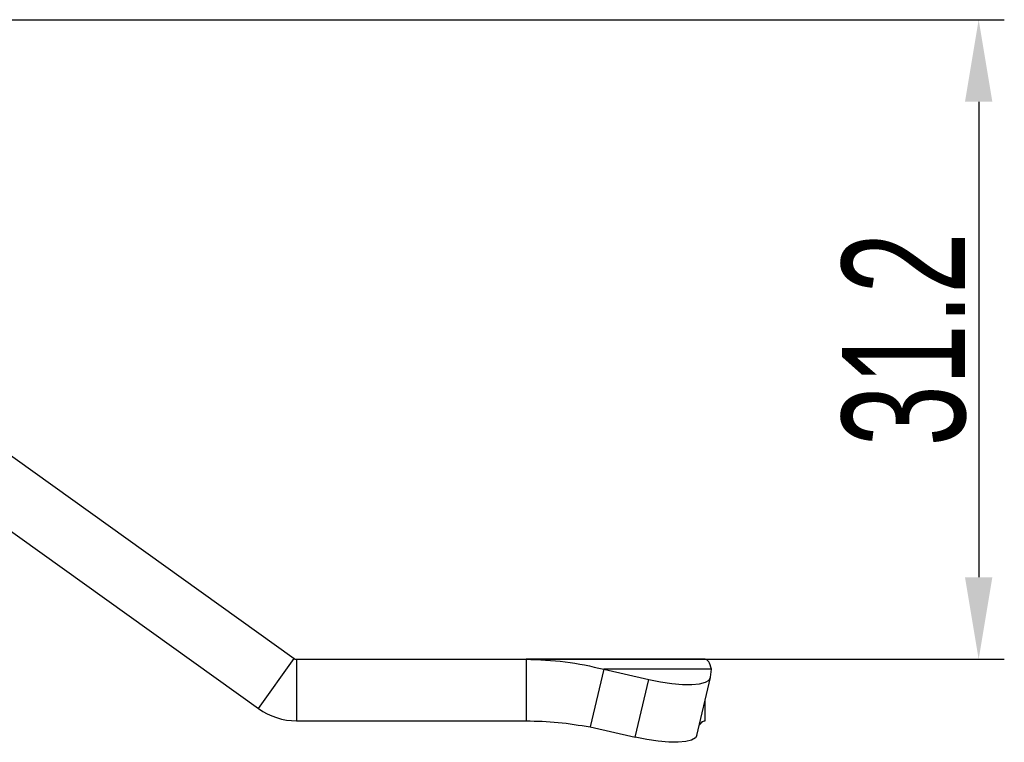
# Model space of a CAD drawing. Header units: millimetres. Extents: x 2502 to 2892, y 1247 to 1516.
# Tile 19 of 21: x 2747 to 2795, y 1410 to 1446. Entities that reach past the tile are written whole.
import ezdxf

# ---------------------------------------------------------------- set-up
doc = ezdxf.new("R2010")
doc.units = ezdxf.units.MM
doc.layers.add('尺寸线层', color=3, linetype='Continuous', lineweight=18)
doc.layers.add('粗实线层', color=7, linetype='Continuous', lineweight=35)
doc.styles.add('标准', font='txt', dxfattribs={"width": 0.667})
doc.dimstyles.new('对齐', dxfattribs={"dimtxt": 3, "dimasz": 2.5, "dimexe": 1.25, "dimexo": 0.625, "dimtad": 1, "dimdsep": 46, "dimtxsty": '标准', "dimcen": 2.5, "dimclrd": 3, "dimclre": 3, "dimclrt": 3, "dimadec": 0, "dimazin": 0, "dimtfac": 1, "dimtmove": 0, "dimatfit": 3, "dimfxl": 1, "dimarcsym": 0})

# ---------------------------------------------------------------- blocks, each defined once
blk = doc.blocks.new('*D21')
at = {"layer": 'Defpoints', "color": 0, "transparency": 16777216}
for p in [(2745.113, 1445.695), (2760.178, 1414.521), (2793.448, 1414.521)]:
    blk.add_point(p, dxfattribs=at)
at = {"layer": '尺寸线层', "color": 3, "linetype": 'Continuous', "lineweight": -2, "transparency": 16777216}
for p, q in [((2745.738, 1445.695), (2794.698, 1445.695)), ((2793.448, 1441.695), (2793.448, 1418.521)), ((2760.803, 1414.521), (2794.698, 1414.521))]:
    blk.add_line(p, q, dxfattribs=at)
at = {"layer": '尺寸线层', "color": 3, "transparency": 16777216}
for points in [[(2792.781, 1441.695), (2794.115, 1441.695), (2793.448, 1445.695)], [(2792.781, 1418.521), (2794.115, 1418.521), (2793.448, 1414.521)]]:
    blk.add_solid(points, dxfattribs=at)
at = {"layer": '尺寸线层', "color": 3, "transparency": 16777216, "insert": (2789.823, 1430.108), "char_height": 6, "attachment_point": 5, "rotation": 90, "style": '标准'}
blk.add_mtext('31.2', dxfattribs=at)

msp = doc.modelspace()

# ---------------------------------------------------------------- linework, layer by layer
at = {"layer": '粗实线层', "color": 7, "linetype": 'Continuous', "lineweight": 25}
for p, q in [((2736.949, 1431.098), (2760.061, 1414.559)), ((2735.203, 1428.658), (2758.315, 1412.119)), ((2758.315, 1412.119), (2760.061, 1414.559)), ((2760.178, 1414.521), (2760.178, 1411.521)), ((2760.178, 1414.521), (2771.37, 1414.521)), ((2780.113, 1414.521), (2771.37, 1414.521)), ((2771.37, 1414.521), (2771.37, 1411.521)), ((2775.161, 1414.039), (2774.493, 1411.22)), ((2780.417, 1414.039), (2775.161, 1414.039)), ((2775.161, 1414.039), (2777.36, 1413.536)), ((2780.373, 1413.648), (2780.417, 1414.039)), ((2776.692, 1410.717), (2777.36, 1413.536)), ((2779.701, 1410.805), (2780.368, 1413.624)), ((2780.113, 1411.521), (2780.113, 1412.547)), ((2760.178, 1411.521), (2771.37, 1411.521)), ((2774.493, 1411.22), (2776.692, 1410.717))]:
    msp.add_line(p, q, dxfattribs=at)
at = {"layer": '粗实线层', "color": 7, "linetype": 'Continuous', "lineweight": 25, "flags": 128}
for points in [[(2777.36, 1413.536), (2777.932, 1413.421), (2778.485, 1413.34), (2778.999, 1413.297), (2779.453, 1413.292), (2779.83, 1413.327), (2780.116, 1413.4), (2780.299, 1413.509), (2780.373, 1413.648)], [(2779.701, 1410.805), (2779.631, 1410.69), (2779.448, 1410.581), (2779.162, 1410.508), (2778.785, 1410.473), (2778.331, 1410.478), (2777.818, 1410.521), (2777.264, 1410.602), (2776.692, 1410.717)]]:
    msp.add_lwpolyline(points, dxfattribs=at)
at = {"layer": '粗实线层', "color": 7, "linetype": 'Continuous', "lineweight": 25}
for radius in [0.2, 3.2]:
    msp.add_arc((2760.178, 1414.721), radius, 234.4128, 270, dxfattribs=at)
for points in [[(2771.37, 1414.521), (2772.009, 1414.501), (2773.286, 1414.46), (2774.536, 1414.179), (2775.161, 1414.039)], [(2780.417, 1414.039), (2780.374, 1414.179), (2780.286, 1414.46), (2780.171, 1414.501), (2780.113, 1414.521)], [(2771.37, 1411.521), (2771.895, 1411.508), (2772.944, 1411.483), (2773.977, 1411.307), (2774.493, 1411.22)]]:
    msp.add_open_spline(points, degree=3, dxfattribs=at)
msp.add_open_spline([(2779.818, 1411.301), (2779.859, 1411.355), (2779.965, 1411.495), (2780.057, 1411.511), (2780.113, 1411.521)], degree=3, knots=[0, 0, 0, 0, 0.390508, 1, 1, 1, 1], dxfattribs=at)

# ---------------------------------------------------------------- dimensions: what is measured, and where the dimension line sits
at = {"layer": '尺寸线层'}
dim = msp.add_linear_dim(base=(2793.448, 1414.521), p1=(2745.113, 1445.695), p2=(2760.178, 1414.521), angle=90, dimstyle='对齐', override={"dimtxt": 6, "dimasz": 4, "dimdec": 1, "dimarcsym": 1}, dxfattribs=at)
dim.commit()
dim.dimension.update_dxf_attribs({"geometry": '*D21', "text_midpoint": (2789.823, 1430.108)})

doc.saveas('drawing.dxf')
